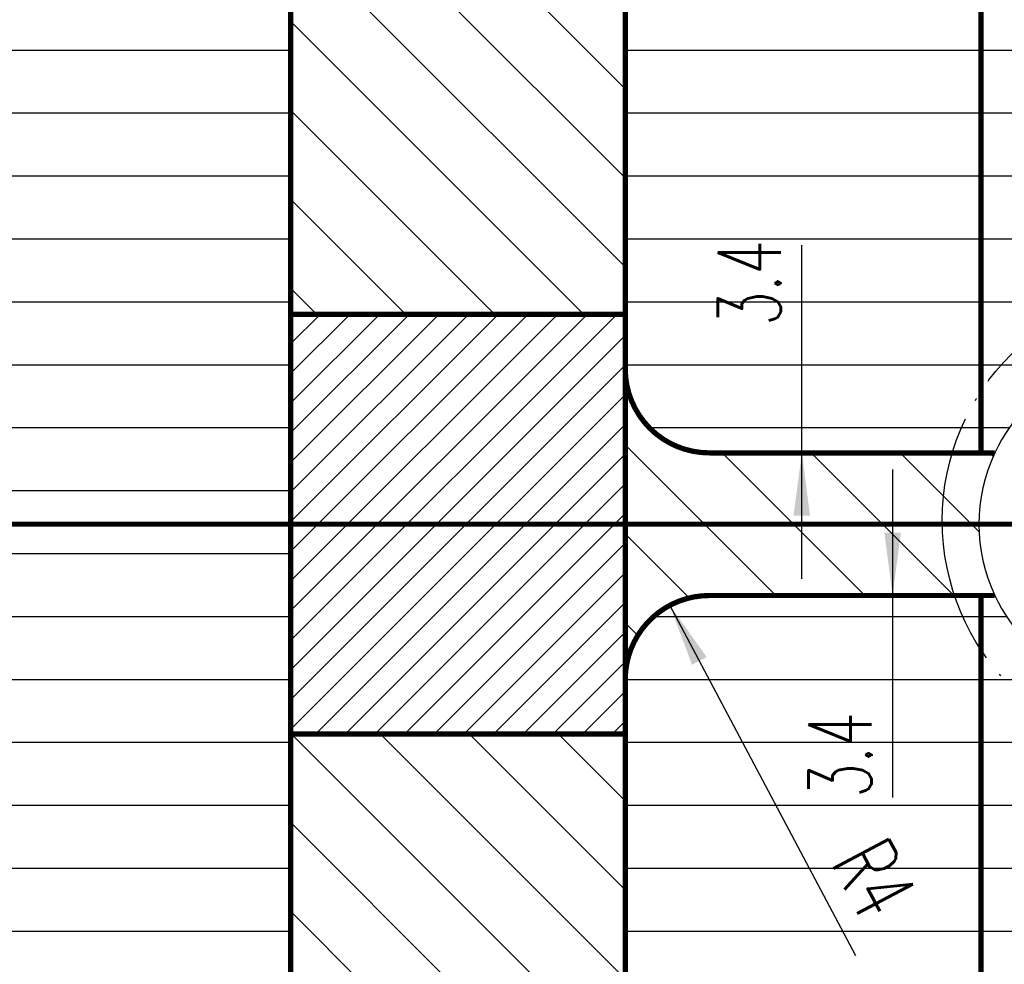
# Model space of a CAD drawing. Header units: inches. Extents: x 71 to 912, y 11 to 605.
# Tile 14 of 18: x 535 to 582, y 289 to 334. Entities that reach past the tile are written whole.
import ezdxf

# ---------------------------------------------------------------- set-up
doc = ezdxf.new("R2010")
doc.units = ezdxf.units.IN
doc.linetypes.add('DOT_CENTER', pattern=[14, 12, -1, 0, -1])
doc.layers.add('1', color=7, linetype='Continuous')
doc.styles.add('CONVERTER_11', font='txt.shx', dxfattribs={"width": 0.63})
pattern_1 = [(0, (0, 0), (0, 3), [])]
pattern_2 = [(135, (0, 0), (-2.121320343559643, -2.121320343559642), [])]
pattern_3 = [(45, (0, 0), (-0.7071067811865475, 0.7071067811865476), [])]

# ---------------------------------------------------------------- blocks, each defined once
blk = doc.blocks.new('Detail1__4', base_point=(578.9084345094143, 299.1242211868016))
at = {"layer": '1', "color": 4, "linetype": 'DOT_CENTER'}
blk.add_circle((590.3584345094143, 310.5742211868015), 11.20000000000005, dxfattribs=at)
at = {"layer": '1', "color": 4, "insert": (606.9584345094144, 302.0742211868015), "char_height": 4, "attachment_point": 2, "line_spacing_factor": 1.08043217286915, "style": 'CONVERTER_11'}
blk.add_mtext('see Detail1', dxfattribs=at)
blk = doc.blocks.new('N2605-96570_pcb__5', base_point=(115.5700000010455, 95.77000044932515))
at = {"layer": '1', "linetype": 'Continuous'}
h = blk.add_hatch(dxfattribs=at)
h.set_pattern_fill('_USER', color=1, angle=45, pattern_type=0)
h.set_pattern_definition(pattern_3)
edge = h.paths.add_edge_path()
edge.add_line((697.2300000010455, 400.400000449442), (673.2000000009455, 400.400000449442))
edge.add_arc((673.2000000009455, 396.400000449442), 4, 90, 180)
edge.add_line((669.2000000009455, 396.400000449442), (669.2000000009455, 224.400000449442))
edge.add_arc((673.2000000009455, 224.400000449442), 4, 180, 270)
edge.add_line((673.2000000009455, 220.400000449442), (697.2300000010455, 220.400000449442))
edge.add_line((697.2300000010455, 220.400000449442), (697.2300000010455, 95.77000044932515))
edge.add_line((697.2300000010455, 95.77000044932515), (413.9072226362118, 95.77000044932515))
edge.add_arc((406.4000000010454, 88.42891004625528), 10.5, 44.35896565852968, 135.6410343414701)
edge.add_line((398.892777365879, 95.77000044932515), (316.737370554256, 95.77000044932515))
edge.add_arc((308.3749708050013, 89.42017600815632), 10.50000000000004, 37.21050780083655, 142.7894921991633)
edge.add_line((300.0125710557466, 95.77000044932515), (115.5700000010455, 95.77000044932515))
edge.add_line((115.5700000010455, 95.77000044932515), (115.5700000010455, 220.400000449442))
edge.add_line((115.5700000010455, 220.400000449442), (139.600000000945, 220.400000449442))
edge.add_arc((139.600000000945, 224.400000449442), 4, 270, 360)
edge.add_line((143.600000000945, 224.400000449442), (143.600000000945, 396.400000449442))
edge.add_arc((139.600000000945, 396.400000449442), 4, 0, 90)
edge.add_line((139.600000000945, 400.400000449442), (115.5700000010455, 400.400000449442))
edge.add_line((115.5700000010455, 400.400000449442), (115.5700000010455, 525.0300004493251))
edge.add_line((115.5700000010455, 525.0300004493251), (300.0127332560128, 525.0300004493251))
edge.add_arc((308.3750000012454, 531.3800000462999), 10.50000000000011, 217.211707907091, 322.7882920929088)
edge.add_line((316.7372667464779, 525.0300004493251), (325.2327773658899, 525.0300004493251))
edge.add_arc((332.7400000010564, 532.3710908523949), 10.49999999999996, 224.358965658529, 315.641034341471)
edge.add_line((340.2472226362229, 525.0300004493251), (472.5527773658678, 525.0300004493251))
edge.add_arc((480.0600000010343, 532.3710908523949), 10.49999999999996, 224.358965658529, 315.641034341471)
edge.add_line((487.5672226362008, 525.0300004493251), (697.2300000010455, 525.0300004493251))
edge.add_line((697.2300000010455, 525.0300004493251), (697.2300000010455, 400.400000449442))
edge = h.paths.add_edge_path(flags=16)
edge.add_arc((694.0100000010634, 112.2800004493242), 3, 0, 360)
edge = h.paths.add_edge_path(flags=16)
edge.add_arc((627.3800000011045, 152.9200004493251), 3, 0, 360)
edge = h.paths.add_edge_path(flags=16)
edge.add_arc((694.0100000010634, 208.400000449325), 3, 0, 360)
edge = h.paths.add_edge_path(flags=16)
edge.add_arc((546.6900000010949, 112.2800004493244), 3, 0, 360)
edge = h.paths.add_edge_path(flags=16)
edge.add_arc((480.0600000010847, 152.9200004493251), 3, 0, 360)
edge = h.paths.add_edge_path(flags=16)
edge.add_arc((413.4300000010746, 112.2800004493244), 3, 0, 360)
edge = h.paths.add_edge_path(flags=16)
edge.add_arc((406.3999708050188, 127.900176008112), 8, 0, 360)
edge = h.paths.add_edge_path(flags=16)
edge.add_arc((406.4000000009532, 106.400000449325), 6, 0, 360)
edge = h.paths.add_edge_path(flags=16)
edge.add_arc((546.6900000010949, 208.400000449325), 3, 0, 360)
edge = h.paths.add_edge_path(flags=16)
edge.add_arc((413.4300000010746, 208.400000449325), 3, 0, 360)
edge = h.paths.add_edge_path(flags=16)
edge.add_arc((694.0100000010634, 412.4000004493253), 3, 0, 360)
edge = h.paths.add_edge_path(flags=16)
edge.add_arc((627.3800000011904, 408.4700000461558), 8, 0, 360)
edge = h.paths.add_edge_path(flags=16)
edge.add_arc((627.3800000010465, 467.8800004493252), 3, 0, 360)
edge = h.paths.add_edge_path(flags=16)
edge.add_arc((694.0100000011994, 515.5200004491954), 1.509999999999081, 0, 360)
edge = h.paths.add_edge_path(flags=16)
edge.add_arc((694.0100000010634, 508.520000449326), 3, 0, 360)
edge = h.paths.add_edge_path(flags=16)
edge.add_arc((546.6900000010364, 412.4000004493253), 3, 0, 360)
edge = h.paths.add_edge_path(flags=16)
edge.add_arc((413.4300000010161, 412.4000004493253), 3, 0, 360)
edge = h.paths.add_edge_path(flags=16)
edge.add_arc((406.3999708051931, 514.4001760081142), 6, 0, 360)
edge = h.paths.add_edge_path(flags=16)
edge.add_arc((480.0600000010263, 467.8800004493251), 3, 0, 360)
edge = h.paths.add_edge_path(flags=16)
edge.add_arc((546.6900000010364, 508.520000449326), 3, 0, 360)
edge = h.paths.add_edge_path(flags=16)
edge.add_arc((413.4300000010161, 508.5200004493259), 3, 0, 360)
edge = h.paths.add_edge_path(flags=16)
edge.add_arc((332.7400000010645, 152.9200004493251), 3, 0, 360)
edge = h.paths.add_edge_path(flags=16)
edge.add_arc((266.1100000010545, 112.2800004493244), 3, 0, 360)
edge = h.paths.add_edge_path(flags=16)
edge.add_arc((266.1100000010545, 208.400000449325), 3, 0, 360)
edge = h.paths.add_edge_path(flags=16)
edge.add_arc((118.7900000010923, 105.2800004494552), 1.510000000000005, 0, 360)
edge = h.paths.add_edge_path(flags=16)
edge.add_arc((118.7900000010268, 112.2800004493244), 3, 0, 360)
edge = h.paths.add_edge_path(flags=16)
edge.add_arc((185.4200000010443, 152.9200004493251), 3, 0, 360)
edge = h.paths.add_edge_path(flags=16)
edge.add_arc((118.7900000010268, 208.400000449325), 3, 0, 360)
edge = h.paths.add_edge_path(flags=16)
edge.add_arc((266.110000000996, 412.4000004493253), 3, 0, 360)
edge = h.paths.add_edge_path(flags=16)
edge.add_arc((332.7400000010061, 467.8800004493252), 3, 0, 360)
edge = h.paths.add_edge_path(flags=16)
edge.add_arc((266.110000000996, 508.5200004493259), 3, 0, 360)
edge = h.paths.add_edge_path(flags=16)
edge.add_arc((185.42000000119, 408.4700000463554), 8, 0, 360)
edge = h.paths.add_edge_path(flags=16)
edge.add_arc((118.7900000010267, 412.4000004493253), 3, 0, 360)
edge = h.paths.add_edge_path(flags=16)
edge.add_arc((185.4200000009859, 467.8800004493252), 3, 0, 360)
edge = h.paths.add_edge_path(flags=16)
edge.add_arc((118.7900000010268, 508.5200004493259), 3, 0, 360)
edge = h.paths.add_edge_path(flags=16)
edge.add_line((416.7300000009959, 220.6000004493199), (396.0700000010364, 220.6000004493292))
edge.add_line((396.0700000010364, 220.6000004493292), (396.0700000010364, 199.2600004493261))
edge.add_line((396.0700000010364, 199.2600004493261), (396.0700000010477, 106.5800004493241))
edge.add_arc((392.0700000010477, 106.5800004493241), 4, 270, 360, ccw=False)
edge.add_line((392.0700000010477, 102.5800004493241), (347.0700000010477, 102.5800004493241))
edge.add_arc((347.0700000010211, 106.5800004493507), 4.000000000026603, 180.000000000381, 270.0000000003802, ccw=False)
edge.add_line((343.0700000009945, 106.5800004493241), (343.0700000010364, 199.2600004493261))
edge.add_line((343.0700000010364, 199.2600004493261), (343.0700000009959, 220.6000004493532))
edge.add_line((343.0700000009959, 220.6000004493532), (322.4100000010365, 220.6000004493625))
edge.add_line((322.4100000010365, 220.6000004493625), (322.4100000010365, 199.2600004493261))
edge.add_line((322.4100000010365, 199.2600004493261), (322.4100000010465, 106.5800004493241))
edge.add_arc((318.4100000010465, 106.5800004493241), 4, 270, 360, ccw=False)
edge.add_line((318.4100000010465, 102.5800004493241), (273.4100000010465, 102.5800004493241))
edge.add_arc((273.4100000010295, 106.5800004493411), 4.000000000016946, 180.0000000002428, 270.00000000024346, ccw=False)
edge.add_line((269.4100000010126, 106.5800004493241), (269.4100000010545, 199.2600004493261))
edge.add_line((269.4100000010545, 199.2600004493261), (269.4100000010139, 220.6000004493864))
edge.add_line((269.4100000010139, 220.6000004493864), (248.7500000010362, 220.6000004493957))
edge.add_line((248.7500000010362, 220.6000004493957), (248.7500000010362, 199.2600004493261))
edge.add_line((248.7500000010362, 199.2600004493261), (248.7500000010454, 106.5800004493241))
edge.add_arc((244.7500000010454, 106.5800004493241), 4, 270, 360, ccw=False)
edge.add_line((244.7500000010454, 102.5800004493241), (199.7500000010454, 102.5800004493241))
edge.add_arc((199.7500000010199, 106.5800004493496), 4.000000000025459, 180.0000000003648, 270.000000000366, ccw=False)
edge.add_line((195.7500000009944, 106.5800004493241), (195.7500000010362, 199.2600004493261))
edge.add_line((195.7500000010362, 199.2600004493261), (195.7500000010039, 220.6000004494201))
edge.add_line((195.7500000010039, 220.6000004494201), (175.0900000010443, 220.6000004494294))
edge.add_line((175.0900000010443, 220.6000004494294), (175.0900000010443, 199.2600004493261))
edge.add_line((175.0900000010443, 199.2600004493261), (175.0900000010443, 106.5800004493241))
edge.add_arc((171.0900000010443, 106.5800004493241), 4, 270, 360, ccw=False)
edge.add_line((171.0900000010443, 102.5800004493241), (126.0900000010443, 102.5800004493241))
edge.add_arc((126.0900000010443, 106.5800004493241), 4, 180, 270, ccw=False)
edge.add_line((122.0900000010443, 106.5800004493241), (122.0900000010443, 199.2600004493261))
edge.add_arc((126.0900000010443, 199.2600004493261), 4, 90, 180, ccw=False)
edge.add_line((126.0900000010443, 203.2600004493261), (149.0900000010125, 203.2600004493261))
edge.add_line((149.0900000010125, 203.2600004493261), (149.0900000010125, 242.400000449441))
edge.add_line((149.0900000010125, 242.400000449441), (149.0900000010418, 307.3893692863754))
edge.add_arc((152.0900000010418, 307.3893692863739), 2.999999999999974, 149.8827052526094, 179.9999999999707, ccw=False)
edge.add_arc((146.9000000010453, 310.400000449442), 3.000000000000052, 30.11729474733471, 329.8827052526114, ccw=False)
edge.add_arc((152.0900000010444, 313.4106316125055), 2.999999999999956, 179.9999999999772, 210.117294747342, ccw=False)
edge.add_line((149.0900000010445, 313.4106316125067), (149.0900000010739, 378.400000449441))
edge.add_line((149.0900000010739, 378.400000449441), (149.0900000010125, 417.5400004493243))
edge.add_line((149.0900000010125, 417.5400004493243), (126.0900000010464, 417.5400004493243))
edge.add_arc((126.0900000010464, 421.5400004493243), 4, 180.0000000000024, 270, ccw=False)
edge.add_line((122.0900000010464, 421.5400004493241), (122.0900000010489, 514.2200004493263))
edge.add_arc((126.0900000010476, 514.2200004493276), 3.999999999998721, 90.00000000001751, 180.0000000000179, ccw=False)
edge.add_line((126.0900000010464, 518.2200004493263), (171.0900000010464, 518.2200004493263))
edge.add_arc((171.0900000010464, 514.2200004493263), 4, 0, 90, ccw=False)
edge.add_line((175.0900000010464, 514.2200004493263), (175.0900000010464, 421.5400004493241))
edge.add_line((175.0900000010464, 421.5400004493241), (175.0900000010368, 400.2000004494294))
edge.add_line((175.0900000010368, 400.2000004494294), (195.7500000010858, 400.2000004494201))
edge.add_line((195.7500000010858, 400.2000004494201), (195.7500000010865, 421.5400004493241))
edge.add_line((195.7500000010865, 421.5400004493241), (195.750000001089, 514.2200004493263))
edge.add_arc((199.75000000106, 514.2200004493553), 3.999999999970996, 90.00000000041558, 180.0000000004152, ccw=False)
edge.add_line((199.750000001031, 518.2200004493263), (244.750000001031, 518.2200004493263))
edge.add_arc((244.750000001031, 514.2200004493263), 4, 0, 90, ccw=False)
edge.add_line((248.750000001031, 514.2200004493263), (248.7500000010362, 421.5400004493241))
edge.add_line((248.7500000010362, 421.5400004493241), (248.7500000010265, 400.2000004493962))
edge.add_line((248.7500000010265, 400.2000004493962), (269.4100000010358, 400.2000004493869))
edge.add_line((269.4100000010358, 400.2000004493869), (269.4100000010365, 421.5400004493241))
edge.add_line((269.4100000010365, 421.5400004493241), (269.4100000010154, 514.2200004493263))
edge.add_arc((273.4100000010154, 514.2200004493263), 4, 90, 180, ccw=False)
edge.add_line((273.4100000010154, 518.2200004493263), (318.4100000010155, 518.2200004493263))
edge.add_arc((318.4100000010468, 514.2200004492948), 4.000000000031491, 4.511093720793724e-10, 90.00000000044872, ccw=False)
edge.add_line((322.4100000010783, 514.2200004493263), (322.4100000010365, 421.5400004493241))
edge.add_line((322.4100000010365, 421.5400004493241), (322.4100000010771, 400.2000004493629))
edge.add_line((322.4100000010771, 400.2000004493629), (343.0700000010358, 400.2000004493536))
edge.add_line((343.0700000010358, 400.2000004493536), (343.0700000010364, 421.5400004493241))
edge.add_line((343.0700000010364, 421.5400004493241), (343.070000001, 514.2200004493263))
edge.add_arc((347.070000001, 514.2200004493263), 4, 90, 180, ccw=False)
edge.add_line((347.070000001, 518.2200004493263), (392.070000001, 518.2200004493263))
edge.add_arc((392.0700000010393, 514.2200004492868), 4.000000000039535, 5.666720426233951e-10, 90.00000000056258, ccw=False)
edge.add_line((396.0700000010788, 514.2200004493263), (396.0700000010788, 421.5400004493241))
edge.add_line((396.0700000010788, 421.5400004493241), (396.070000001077, 400.2000004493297))
edge.add_line((396.070000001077, 400.2000004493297), (416.7300000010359, 400.2000004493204))
edge.add_line((416.7300000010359, 400.2000004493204), (416.7300000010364, 421.5400004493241))
edge.add_line((416.7300000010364, 421.5400004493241), (416.7300000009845, 514.2200004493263))
edge.add_arc((420.7300000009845, 514.2200004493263), 4, 90, 180, ccw=False)
edge.add_line((420.7300000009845, 518.2200004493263), (465.7300000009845, 518.2200004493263))
edge.add_arc((465.7300000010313, 514.2200004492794), 4.000000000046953, 6.725144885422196e-10, 90.00000000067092, ccw=False)
edge.add_line((469.7300000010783, 514.2200004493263), (469.7300000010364, 421.5400004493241))
edge.add_line((469.7300000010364, 421.5400004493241), (469.7300000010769, 400.2000004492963))
edge.add_line((469.7300000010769, 400.2000004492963), (490.3900000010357, 400.2000004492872))
edge.add_line((490.3900000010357, 400.2000004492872), (490.3900000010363, 421.5400004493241))
edge.add_line((490.3900000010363, 421.5400004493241), (490.390000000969, 514.2200004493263))
edge.add_arc((494.390000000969, 514.2200004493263), 4, 90, 180, ccw=False)
edge.add_line((494.390000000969, 518.2200004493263), (539.3900000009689, 518.2200004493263))
edge.add_arc((539.3900000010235, 514.2200004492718), 4.000000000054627, 7.817106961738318e-10, 90.00000000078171, ccw=False)
edge.add_line((543.3900000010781, 514.2200004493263), (543.3900000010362, 421.5400004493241))
edge.add_line((543.3900000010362, 421.5400004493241), (543.3900000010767, 400.2000004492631))
edge.add_line((543.3900000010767, 400.2000004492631), (564.0500000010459, 400.2000004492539))
edge.add_line((564.0500000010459, 400.2000004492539), (564.0500000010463, 421.5400004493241))
edge.add_line((564.0500000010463, 421.5400004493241), (564.0500000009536, 514.2200004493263))
edge.add_arc((568.0500000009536, 514.2200004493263), 4, 90, 180, ccw=False)
edge.add_line((568.0500000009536, 518.2200004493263), (613.0500000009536, 518.2200004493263))
edge.add_arc((613.0500000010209, 514.2200004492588), 4.00000000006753, 9.6730445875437e-10, 90.00000000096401, ccw=False)
edge.add_line((617.0500000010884, 514.2200004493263), (617.0500000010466, 421.5400004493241))
edge.add_line((617.0500000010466, 421.5400004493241), (617.0500000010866, 400.2000004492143))
edge.add_line((617.0500000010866, 400.2000004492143), (637.7100000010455, 400.2000004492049))
edge.add_line((637.7100000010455, 400.2000004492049), (637.7100000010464, 421.5400004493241))
edge.add_line((637.7100000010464, 421.5400004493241), (637.7100000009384, 514.2200004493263))
edge.add_arc((641.7100000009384, 514.2200004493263), 4, 90, 180, ccw=False)
edge.add_line((641.7100000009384, 518.2200004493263), (686.7100000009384, 518.2200004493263))
edge.add_arc((686.7100000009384, 514.2200004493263), 4, 0, 90, ccw=False)
edge.add_line((690.7100000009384, 514.2200004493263), (690.7100000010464, 421.5400004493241))
edge.add_arc((686.7100000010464, 421.5400004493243), 4, 269.99999999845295, 359.99999999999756, ccw=False)
edge.add_line((686.7100000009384, 417.5400004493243), (663.7100000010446, 417.5400004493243))
edge.add_line((663.7100000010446, 417.5400004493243), (663.7100000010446, 378.4000004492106))
edge.add_line((663.7100000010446, 378.4000004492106), (663.7100000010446, 313.4106316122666))
edge.add_arc((660.7100000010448, 313.4106316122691), 2.99999999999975, 329.88270525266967, 359.99999999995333, ccw=False)
edge.add_arc((665.9000000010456, 310.4000004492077), 3.000000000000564, -149.88270525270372, 149.8827052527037, ccw=False)
edge.add_arc((660.7100000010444, 307.3893692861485), 2.999999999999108, -1.949729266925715e-11, 30.117294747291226, ccw=False)
edge.add_line((663.7100000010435, 307.3893692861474), (663.7100000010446, 242.4000004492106))
edge.add_line((663.7100000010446, 242.4000004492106), (663.7100000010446, 203.2600004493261))
edge.add_line((663.7100000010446, 203.2600004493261), (686.7100000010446, 203.2600004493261))
edge.add_arc((686.7100000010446, 199.2600004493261), 4, 1.5916157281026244e-12, 90, ccw=False)
edge.add_line((690.7100000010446, 199.2600004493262), (690.7100000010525, 106.5800004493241))
edge.add_arc((686.7100000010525, 106.5800004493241), 4, 270, 360, ccw=False)
edge.add_line((686.7100000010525, 102.5800004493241), (641.7100000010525, 102.5800004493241))
edge.add_arc((641.7100000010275, 106.5800004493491), 4.000000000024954, 180.0000000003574, 270.0000000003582, ccw=False)
edge.add_line((637.7100000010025, 106.5800004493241), (637.7100000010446, 199.2600004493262))
edge.add_line((637.7100000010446, 199.2600004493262), (637.7100000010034, 220.6000004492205))
edge.add_line((637.7100000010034, 220.6000004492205), (617.0500000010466, 220.6000004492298))
edge.add_line((617.0500000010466, 220.6000004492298), (617.0500000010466, 199.2600004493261))
edge.add_line((617.0500000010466, 199.2600004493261), (617.0500000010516, 106.5800004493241))
edge.add_arc((613.0500000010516, 106.5800004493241), 4, 270, 360, ccw=False)
edge.add_line((613.0500000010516, 102.5800004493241), (568.0500000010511, 102.5800004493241))
edge.add_arc((568.0500000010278, 106.5800004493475), 4.000000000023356, 180.0000000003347, 270.00000000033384, ccw=False)
edge.add_line((564.0500000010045, 106.5800004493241), (564.0500000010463, 199.2600004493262))
edge.add_line((564.0500000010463, 199.2600004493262), (564.0500000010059, 220.6000004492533))
edge.add_line((564.0500000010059, 220.6000004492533), (543.3900000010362, 220.6000004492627))
edge.add_line((543.3900000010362, 220.6000004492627), (543.3900000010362, 199.2600004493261))
edge.add_line((543.3900000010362, 199.2600004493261), (543.3900000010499, 106.5800004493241))
edge.add_arc((539.3900000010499, 106.5800004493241), 4, 270, 360, ccw=False)
edge.add_line((539.3900000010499, 102.5800004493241), (494.3900000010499, 102.5800004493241))
edge.add_arc((494.3900000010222, 106.5800004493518), 4.00000000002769, 180.0000000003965, 270.00000000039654, ccw=False)
edge.add_line((490.3900000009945, 106.5800004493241), (490.3900000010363, 199.2600004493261))
edge.add_line((490.3900000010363, 199.2600004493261), (490.3900000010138, 220.6000004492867))
edge.add_line((490.3900000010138, 220.6000004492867), (469.7300000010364, 220.6000004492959))
edge.add_line((469.7300000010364, 220.6000004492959), (469.7300000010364, 199.2600004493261))
edge.add_line((469.7300000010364, 199.2600004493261), (469.7300000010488, 106.5800004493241))
edge.add_arc((465.7300000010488, 106.5800004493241), 4, 270, 360, ccw=False)
edge.add_line((465.7300000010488, 102.5800004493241), (420.7300000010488, 102.5800004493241))
edge.add_arc((420.7300000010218, 106.5800004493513), 4.000000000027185, 180.0000000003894, 270.00000000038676, ccw=False)
edge.add_line((416.7300000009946, 106.5800004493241), (416.7300000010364, 199.2600004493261))
edge.add_line((416.7300000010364, 199.2600004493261), (416.7300000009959, 220.6000004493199))
edge = h.paths.add_edge_path(flags=16)
edge.add_arc((630.8800000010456, 143.5800004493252), 4, 0, 90)
edge.add_line((630.8800000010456, 147.5800004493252), (623.8800000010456, 147.5800004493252))
edge.add_arc((623.8800000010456, 143.5800004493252), 4, 90, 180)
edge.add_line((619.8800000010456, 143.5800004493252), (619.8800000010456, 106.5800004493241))
edge.add_arc((623.8800000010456, 106.5800004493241), 4, 180, 270)
edge.add_line((623.8800000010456, 102.5800004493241), (630.8800000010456, 102.5800004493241))
edge.add_arc((630.8800000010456, 106.5800004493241), 4, 270, 360)
edge.add_line((634.8800000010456, 106.5800004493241), (634.8800000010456, 143.5800004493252))
edge = h.paths.add_edge_path(flags=16)
edge.add_arc((483.5600000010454, 106.5800004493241), 4, 270, 360)
edge.add_line((487.5600000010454, 106.5800004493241), (487.5600000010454, 143.5800004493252))
edge.add_arc((483.5600000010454, 143.5800004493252), 4, 0, 90)
edge.add_line((483.5600000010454, 147.5800004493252), (476.5600000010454, 147.5800004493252))
edge.add_arc((476.5600000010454, 143.5800004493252), 4, 90, 180)
edge.add_line((472.5600000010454, 143.5800004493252), (472.5600000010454, 106.5800004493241))
edge.add_arc((476.5600000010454, 106.5800004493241), 4, 180, 270)
edge.add_line((476.5600000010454, 102.5800004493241), (483.5600000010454, 102.5800004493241))
edge = h.paths.add_edge_path(flags=16)
edge.add_arc((630.8800000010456, 477.220000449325), 4, 270, 360)
edge.add_line((634.8800000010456, 477.220000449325), (634.8800000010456, 514.2200004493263))
edge.add_arc((630.8800000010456, 514.2200004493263), 4, 0, 90)
edge.add_line((630.8800000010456, 518.2200004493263), (623.8800000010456, 518.2200004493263))
edge.add_arc((623.8800000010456, 514.2200004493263), 4, 90, 180)
edge.add_line((619.8800000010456, 514.2200004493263), (619.8800000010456, 477.220000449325))
edge.add_arc((623.8800000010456, 477.220000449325), 4, 180, 270)
edge.add_line((623.8800000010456, 473.220000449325), (630.8800000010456, 473.220000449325))
edge = h.paths.add_edge_path(flags=16)
edge.add_arc((483.5600000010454, 477.220000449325), 4, 270, 360)
edge.add_line((487.5600000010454, 477.220000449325), (487.5600000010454, 514.2200004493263))
edge.add_arc((483.5600000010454, 514.2200004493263), 4, 0, 90)
edge.add_line((483.5600000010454, 518.2200004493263), (476.5600000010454, 518.2200004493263))
edge.add_arc((476.5600000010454, 514.2200004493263), 4, 90, 180)
edge.add_line((472.5600000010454, 514.2200004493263), (472.5600000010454, 477.220000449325))
edge.add_arc((476.5600000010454, 477.220000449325), 4, 180, 270)
edge.add_line((476.5600000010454, 473.220000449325), (483.5600000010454, 473.220000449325))
edge = h.paths.add_edge_path(flags=16)
edge.add_arc((336.2400000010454, 106.5800004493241), 4, 270, 360)
edge.add_line((340.2400000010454, 106.5800004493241), (340.2400000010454, 143.5800004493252))
edge.add_arc((336.2400000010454, 143.5800004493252), 4, 0, 90)
edge.add_line((336.2400000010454, 147.5800004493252), (329.2400000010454, 147.5800004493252))
edge.add_arc((329.2400000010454, 143.5800004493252), 4, 90, 180)
edge.add_line((325.2400000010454, 143.5800004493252), (325.2400000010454, 106.5800004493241))
edge.add_arc((329.2400000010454, 106.5800004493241), 4, 180, 270)
edge.add_line((329.2400000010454, 102.5800004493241), (336.2400000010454, 102.5800004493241))
edge = h.paths.add_edge_path(flags=16)
edge.add_arc((188.9200000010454, 106.5800004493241), 4, 270, 360)
edge.add_line((192.9200000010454, 106.5800004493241), (192.9200000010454, 143.5800004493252))
edge.add_arc((188.9200000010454, 143.5800004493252), 4, 0, 90)
edge.add_line((188.9200000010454, 147.5800004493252), (181.9200000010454, 147.5800004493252))
edge.add_arc((181.9200000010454, 143.5800004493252), 4, 90, 180)
edge.add_line((177.9200000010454, 143.5800004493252), (177.9200000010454, 106.5800004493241))
edge.add_arc((181.9200000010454, 106.5800004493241), 4, 180, 270)
edge.add_line((181.9200000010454, 102.5800004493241), (188.9200000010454, 102.5800004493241))
edge = h.paths.add_edge_path(flags=16)
edge.add_arc((336.2400000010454, 514.2200004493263), 4, 0, 90)
edge.add_line((336.2400000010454, 518.2200004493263), (329.2400000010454, 518.2200004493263))
edge.add_arc((329.2400000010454, 514.2200004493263), 4, 90, 180)
edge.add_line((325.2400000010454, 514.2200004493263), (325.2400000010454, 477.220000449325))
edge.add_arc((329.2400000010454, 477.220000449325), 4, 180, 270)
edge.add_line((329.2400000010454, 473.220000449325), (336.2400000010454, 473.220000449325))
edge.add_arc((336.2400000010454, 477.220000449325), 4, 270, 360)
edge.add_line((340.2400000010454, 477.220000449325), (340.2400000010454, 514.2200004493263))
edge = h.paths.add_edge_path(flags=16)
edge.add_arc((188.9200000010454, 477.220000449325), 4, 270, 360)
edge.add_line((192.9200000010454, 477.220000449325), (192.9200000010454, 514.2200004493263))
edge.add_arc((188.9200000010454, 514.2200004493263), 4, 0, 90)
edge.add_line((188.9200000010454, 518.2200004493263), (181.9200000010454, 518.2200004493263))
edge.add_arc((181.9200000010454, 514.2200004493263), 4, 90, 180)
edge.add_line((177.9200000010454, 514.2200004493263), (177.9200000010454, 477.220000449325))
edge.add_arc((181.9200000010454, 477.220000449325), 4, 180, 270)
edge.add_line((181.9200000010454, 473.220000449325), (188.9200000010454, 473.220000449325))
h = blk.add_hatch(dxfattribs=at)
h.set_pattern_fill('_USER', color=6, scale=3, pattern_type=0)
h.set_pattern_definition(pattern_1)
h.paths.add_polyline_path([(548.1000000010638, 336.9000000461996), (548.1000000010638, 320.4000004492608), (548.1000000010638, 300.4000004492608), (548.1000000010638, 283.9000000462), (528.3644660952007, 283.9000000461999), (499.9000000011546, 255.4355339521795), (499.9000000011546, 365.3644661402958), (528.3644660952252, 336.9000000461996)])
h = blk.add_hatch(dxfattribs=at)
h.set_pattern_fill('_USER', color=6, scale=3, pattern_type=0)
h.set_pattern_definition(pattern_1)
edge = h.paths.add_edge_path()
edge.add_line((581.0000000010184, 336.9000000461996), (564.0500000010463, 336.9000000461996))
edge.add_line((564.0500000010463, 336.9000000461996), (564.0500000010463, 320.4000004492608))
edge.add_line((564.0500000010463, 320.4000004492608), (564.0500000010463, 317.8000004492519))
edge.add_arc((568.0500000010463, 317.8000004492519), 4, 180, 269.999999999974)
edge.add_line((568.0500000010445, 313.8000004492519), (581.000000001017, 313.8000004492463))
edge.add_line((581.000000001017, 313.8000004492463), (581.0000000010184, 336.9000000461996))
h = blk.add_hatch(dxfattribs=at)
h.set_pattern_fill('_USER', color=6, scale=3, pattern_type=0)
h.set_pattern_definition(pattern_1)
edge = h.paths.add_edge_path()
edge.add_line((590.7000000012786, 336.9000000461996), (581.0000000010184, 336.9000000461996))
edge.add_line((581.0000000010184, 336.9000000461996), (581.000000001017, 313.8000004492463))
edge.add_line((581.000000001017, 313.8000004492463), (581.658453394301, 313.8000004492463))
edge.add_arc((588.9000000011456, 310.4000000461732), 7.99999999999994, 76.99712183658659, 154.8493333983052, ccw=False)
edge.add_line((590.7000000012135, 318.1948701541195), (590.7000000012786, 336.9000000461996))
h = blk.add_hatch(dxfattribs=at)
h.set_pattern_fill('_USER', color=1, scale=3, angle=135, pattern_type=0)
h.set_pattern_definition(pattern_2)
edge = h.paths.add_edge_path()
edge.add_line((581.000000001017, 313.8000004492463), (568.0500000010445, 313.8000004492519))
edge.add_arc((568.0500000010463, 317.8000004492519), 4, 180, 269.99999999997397, ccw=False)
edge.add_line((564.0500000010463, 317.8000004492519), (564.0500000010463, 303.0000004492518))
edge.add_arc((568.0500000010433, 303.0000004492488), 3.99999999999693, 89.99999999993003, 179.9999999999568, ccw=False)
edge.add_line((568.0500000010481, 307.0000004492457), (581.0000000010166, 307.000000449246))
edge.add_line((581.0000000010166, 307.000000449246), (581.6584530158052, 307.0000004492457))
edge.add_arc((588.9000000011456, 310.4000000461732), 7.999999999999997, 154.8493333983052, 205.1506602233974, ccw=False)
edge.add_line((581.658453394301, 313.8000004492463), (581.000000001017, 313.8000004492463))
h = blk.add_hatch(dxfattribs=at)
h.set_pattern_fill('_USER', color=6, scale=3, pattern_type=0)
h.set_pattern_definition(pattern_1)
edge = h.paths.add_edge_path()
edge.add_line((581.0000000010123, 283.9000000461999), (564.0500000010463, 283.9000000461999))
edge.add_line((564.0500000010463, 283.9000000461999), (564.0500000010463, 300.4000004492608))
edge.add_line((564.0500000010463, 300.4000004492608), (564.0500000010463, 303.0000004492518))
edge.add_arc((568.0500000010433, 303.0000004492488), 3.99999999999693, 89.99999999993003, 179.9999999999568, ccw=False)
edge.add_line((568.0500000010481, 307.0000004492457), (581.0000000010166, 307.000000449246))
edge.add_line((581.0000000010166, 307.000000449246), (581.0000000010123, 283.9000000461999))
h = blk.add_hatch(dxfattribs=at)
h.set_pattern_fill('_USER', color=6, scale=3, pattern_type=0)
h.set_pattern_definition(pattern_1)
edge = h.paths.add_edge_path()
edge.add_line((590.7000000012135, 283.9000000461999), (581.0000000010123, 283.9000000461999))
edge.add_line((581.0000000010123, 283.9000000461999), (581.0000000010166, 307.000000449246))
edge.add_line((581.0000000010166, 307.000000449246), (581.6584530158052, 307.0000004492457))
edge.add_arc((588.9000000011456, 310.4000000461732), 7.99999999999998, 205.1506602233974, 283.0028781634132)
edge.add_line((590.7000000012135, 302.6051299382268), (590.7000000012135, 283.9000000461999))
at = {"color": 3, "linetype": 'Continuous', "const_width": 0.25}
for points in [[(548.1000000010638, 336.9000000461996), (548.1000000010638, 320.4000004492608)], [(564.0500000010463, 320.4000004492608), (564.0500000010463, 336.9000000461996)], [(581.0000000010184, 336.9000000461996), (581.000000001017, 313.8000004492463)], [(548.1000000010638, 320.4000004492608), (548.1000000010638, 300.4000004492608)], [(548.1000000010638, 320.4000004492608), (564.0500000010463, 320.4000004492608)], [(564.0500000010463, 317.8000004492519), (564.0500000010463, 320.4000004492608)], [(564.0500000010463, 303.0000004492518), (564.0500000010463, 317.8000004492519)], [(581.000000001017, 313.8000004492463), (568.0500000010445, 313.8000004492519)], [(581.658453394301, 313.8000004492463), (581.000000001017, 313.8000004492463)], [(568.0500000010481, 307.0000004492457), (581.0000000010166, 307.000000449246)], [(581.0000000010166, 307.000000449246), (581.0000000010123, 283.9000000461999)], [(581.6584530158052, 307.0000004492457), (581.0000000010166, 307.000000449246)], [(564.0500000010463, 300.4000004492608), (564.0500000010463, 303.0000004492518)], [(548.1000000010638, 300.4000004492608), (548.1000000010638, 283.9000000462)], [(564.0500000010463, 300.4000004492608), (548.1000000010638, 300.4000004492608)], [(564.0500000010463, 283.9000000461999), (564.0500000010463, 300.4000004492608)]]:
    blk.add_lwpolyline(points, dxfattribs=at)
for points in [[(564.0500000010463, 317.8000004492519, 0.41421356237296), (568.0500000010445, 313.8000004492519, 0.41421356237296)], [(568.0500000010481, 307.0000004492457, 0.41421356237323), (564.0500000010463, 303.0000004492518, 0.41421356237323)]]:
    blk.add_lwpolyline(points, format="xyb", dxfattribs=at)
at = {"color": 7, "linetype": 'Continuous'}
for radius, start, end in [(7.99999999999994, 76.99712183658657, 154.8493333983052), (7.999999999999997, 154.8493333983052, 205.1506602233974), (7.99999999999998, 205.1506602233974, 283.0028781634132)]:
    blk.add_arc((588.9000000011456, 310.4000000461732), radius, start, end, dxfattribs=at)
at = {"layer": '1', "color": 1, "linetype": 'DOT_CENTER', "const_width": 0.25}
blk.add_lwpolyline([(118.4671284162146, 310.4000004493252), (678.0547580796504, 310.4000004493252)], dxfattribs=at)
blk = doc.blocks.new('N2605-96570__6', base_point=(115.5700000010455, 95.77000044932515))
blk.add_blockref('N2605-96570_pcb__5', (115.5700000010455, 95.77000044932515))
blk = doc.blocks.new('*D106')
at = {"layer": '1', "color": 3, "linetype": 'Continuous'}
for p, q in [((572.4636637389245, 307.8000004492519), (572.4636637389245, 323.703264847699)), ((569.0500000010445, 313.8000004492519), (574.4636637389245, 313.8000004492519))]:
    blk.add_line(p, q, dxfattribs=at)
at = {"layer": '1', "color": 3}
blk.add_solid([(572.8586212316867, 310.8000004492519), (572.0687062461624, 310.8000004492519), (572.4636637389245, 313.8000004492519)], dxfattribs=at)
at = {"layer": '1', "color": 3, "insert": (571.4636637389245, 319.870764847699), "char_height": 3, "attachment_point": 7, "rotation": 90, "line_spacing_factor": 0.60024009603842, "style": 'CONVERTER_11'}
blk.add_mtext('3.4', dxfattribs=at)
blk = doc.blocks.new('*D107')
at = {"layer": '1', "color": 3, "linetype": 'Continuous'}
for p, q in [((576.7897457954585, 313.000000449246), (576.7897457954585, 297.375138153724)), ((580.0000000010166, 307.000000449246), (574.7897457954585, 307.000000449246))]:
    blk.add_line(p, q, dxfattribs=at)
at = {"layer": '1', "color": 3}
blk.add_solid([(576.3947883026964, 310.000000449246), (577.1847032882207, 310.000000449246), (576.7897457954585, 307.000000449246)], dxfattribs=at)
at = {"layer": '1', "color": 3, "insert": (575.7897457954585, 297.375138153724), "char_height": 3, "attachment_point": 7, "rotation": 90, "line_spacing_factor": 0.60024009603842, "style": 'CONVERTER_11'}
blk.add_mtext('3.4', dxfattribs=at)
blk = doc.blocks.new('*D123')
at = {"layer": '1', "color": 3, "linetype": 'Continuous'}
blk.add_line((575.0387960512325, 289.830318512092), (566.1749689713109, 306.5333074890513), dxfattribs=at)
at = {"layer": '1', "color": 3}
blk.add_solid([(567.9301187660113, 304.0684665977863), (567.2323657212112, 303.6981878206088), (566.1749689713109, 306.5333074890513)], dxfattribs=at)
at = {"layer": '1', "color": 3, "insert": (573.0251998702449, 295.7580356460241), "char_height": 3, "attachment_point": 7, "rotation": 297.95369005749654, "line_spacing_factor": 0.60024009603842, "style": 'CONVERTER_11'}
blk.add_mtext('\\C3; R\\C3;4', dxfattribs=at)
blk = doc.blocks.new('Front2', base_point=(406.4000000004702, 310.4000000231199))
at = {"layer": '1', "linetype": 'Continuous'}
h = blk.add_hatch(dxfattribs=at)
h.set_pattern_fill('_USER', color=1, scale=3, angle=135, pattern_type=0)
h.set_pattern_definition(pattern_2)
h.paths.add_polyline_path([(564.0500000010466, 355.4000004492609), (548.1000000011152, 355.4000004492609), (548.1000000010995, 338.9000004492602), (548.1000000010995, 320.4000004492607), (564.0500000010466, 320.4000004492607)])
h = blk.add_hatch(dxfattribs=at)
h.set_pattern_fill('_USER', color=1, angle=45, pattern_type=0)
h.set_pattern_definition(pattern_3)
h.paths.add_polyline_path([(564.0500000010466, 320.4000004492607), (548.1000000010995, 320.4000004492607), (548.1000000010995, 300.4000004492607), (564.0500000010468, 300.4000004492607), (564.0500000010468, 300.9000000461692), (564.0500000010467, 303.0000004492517), (564.0500000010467, 317.8000004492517), (564.0500000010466, 319.9000000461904)])
h = blk.add_hatch(dxfattribs=at)
h.set_pattern_fill('_USER', color=1, scale=3, angle=135, pattern_type=0)
h.set_pattern_definition(pattern_2)
h.paths.add_polyline_path([(564.0500000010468, 300.4000004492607), (548.1000000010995, 300.4000004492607), (548.1000000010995, 281.9000004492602), (548.1000000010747, 265.4000004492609), (564.0500000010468, 265.4000004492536)])
blk.add_blockref('N2605-96570__6', (115.5700000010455, 95.77000044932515))
at = {"layer": '1'}
for name, p in [('*D106', (0, 0)), ('Detail1__4', (578.9084345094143, 299.1242211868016)), ('*D107', (0, 0)), ('*D123', (0, 0))]:
    blk.add_blockref(name, p, dxfattribs=at)

msp = doc.modelspace()

# ---------------------------------------------------------------- block references
msp.add_blockref('Front2', (406.4000000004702, 310.4000000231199))

doc.saveas('drawing.dxf')
